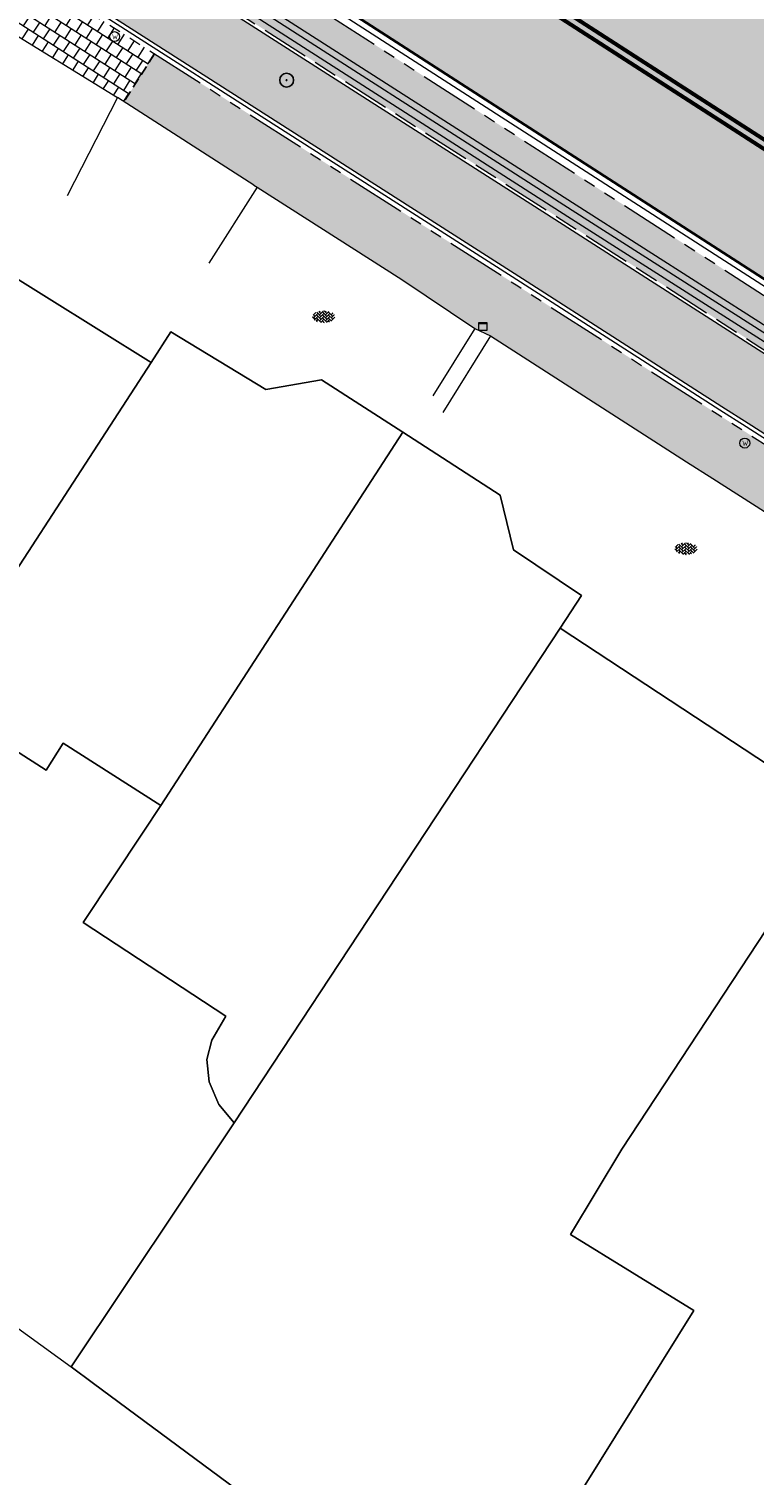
# Model space of a CAD drawing. Header units: metres. Extents: x 187916 to 189411, y 333285 to 334910.
# Tile 103 of 256: x 188176 to 188194, y 334523 to 334560. Entities that reach past the tile are written whole.
import ezdxf
from ezdxf.enums import TextEntityAlignment as Align

# ---------------------------------------------------------------- set-up
doc = ezdxf.new("R2010")
doc.units = ezdxf.units.M
for name, pattern in [('DASHED2', [0.375, 0.25, -0.125]), ('VH-OPSLUITBAND_100X200', [16, 8, -2, 4, -2]), ('VH-TROTTOIRBAND_180-200', [20, 10, -2, 2, -2, 2, -2]), ('VW-1-1_STREEP', [2, 1, -1])]:
    doc.linetypes.add(name, pattern=pattern)
for name, color, linetype, lineweight in [('B-ME-GR-BOOM-S', 253, 'Continuous', 25), ('B-ME-IE-MEUBILAIR_WEGMEUBILAIR-S', 253, 'Continuous', 18), ('B-ME-IE-TERREINAFSCHEIDING_NATUURLIJK_HAAG-G', 253, 'IE-TERREINAFSCHEIDING-NATUURLIJK-HAAG', 18), ('B-ME-VH-KANTOPSLUITING_ACHTERKANTBAND-G', 253, 'Continuous', 18), ('B-ME-VH-VERHARDING_ASFALT-G', 253, 'Continuous', 18), ('B-ME-VH-VERHARDING_BETONSTRAATSTEEN-G', 253, 'Continuous', 18), ('B-ME-VH-VERHARDING_BETONSTRAATSTEEN-S', 253, 'Continuous', 25), ('B-ME-VH-VERHARDING_TEGEL-G', 253, 'Continuous', 18), ('B-WE-IE-TERREINAFSCHEIDING_KUNSTMATIG_MUUR-G', 253, 'IE-TERREINAFSCHEIDING_KUNSTMATIG-SO', 15), ('B-WE-OG-BEBOUWING-GV', 253, 'Continuous', 15), ('B-WE-OG-TERREIN_ERF-GV', 253, 'Continuous', 15), ('N-WE-GR-HAAG-HG01-A', 96, 'Continuous', 35), ('N-WE-VH-GOOT_TEGEL-G', 170, 'Continuous', 35), ('N-WE-VH-KANTOPSLUITING_OPSLUITBAND_80X200-G', 30, 'VH-OPSLUITBAND_100X200', 15), ('N-WE-VH-KANTOPSLUITING_RIJWIELPADBAND_4-12 200-G', 94, 'VH-TROTTOIRBAND_180-200', 15), ('N-WE-VH-KANTOPSLUITING_TROTTOIRBAND_180 200-G', 251, 'VH-TROTTOIRBAND_180-200', 15), ('N-WE-VH-KANTOPSLUITING_VOORKANTBAND-G', 7, 'Continuous', 15), ('N-WE-VH-KANTVERHARDING_STREKLAAG_BSS-G', 60, 'Continuous', 18), ('N-WE-VH-VERHARDING_ASFALT_RIJWEG-A', 251, 'Continuous', 18), ('N-WE-VH-VERHARDING_BETONSTRAATSTEEN-ROOD-A', 11, 'Continuous', 18), ('N-WE-VH-VERHARDING_TEGEL-A', 254, 'Continuous', 5), ('N-WE-VH-VERHARDING_TEGEL_300x300x60-A', 251, 'Continuous', 5), ('N-WE-VW-MARKERING_LANGS_STREEP_11-G', 251, 'VW-1-1_STREEP', 0)]:
    doc.layers.add(name, color=color, linetype=linetype, lineweight=lineweight)
doc.layers.add('N-WE-VH-MATERIAALSCHEIDING-G', color=7, linetype='DASHED2')
doc.styles.add('NLCS-ISO', font='NLCS-ISO.ttf')
doc.linetypes.add('IE-TERREINAFSCHEIDING-NATUURLIJK-HAAG', pattern='A,7,-1.5,[67,NLCS.SHX,S=0.75,R=45,X=0,Y=0],-1.5', length=10)
doc.linetypes.add('IE-TERREINAFSCHEIDING_KUNSTMATIG-SO', pattern='A,4,[82,NLCS.SHX,S=0.75,R=90,X=0,Y=0],4,-2', length=10)

# ---------------------------------------------------------------- blocks, each defined once
blk = doc.blocks.new('SIE-WEG_STRAATPOT_WATER-SO')
blk.add_circle((0, 0), 0.4)
at = {"style": 'NLCS-ISO'}
blk.add_text('W', height=0.4, dxfattribs=at).set_placement((-0.21, -0.21))
blk = doc.blocks.new('SGR-BOOM_01')
at = {"ltscale": 0.1}
h = blk.add_hatch(color=256, dxfattribs=at)
edge = h.paths.add_edge_path()
edge.add_arc((0, 0), 0.15, 0, 360)
for radius in [2.5, 0.045]:
    blk.add_circle((0, 0), radius)
blk.add_circle((0, 0), 0.15, dxfattribs=at)
blk = doc.blocks.new('SVH-BSS_KEIFORMAAT_KEPER-SO')
at = {"ltscale": 0.1}
for p, q in [((-5.34, 0.88), (-4.45, 0)), ((-5.2, 0.74), (-4.03, 1.91)), ((-5.2, -0.74), (-2.97, 1.48)), ((-4.81, -1.84), (-2.97, 0)), ((-4.56, 1.6), (-4.45, 1.48)), ((-3.71, 0.74), (-1.48, -1.48)), ((-3.6, 2.11), (-1.48, 0)), ((-2.48, 2.48), (-1.48, 1.48)), ((-2.23, 0.74), (-0.21, 2.76)), ((-2.23, 2.23), (-1.85, 2.61)), ((-2.23, -0.74), (0, 1.48)), ((-2.23, -2.23), (0, 0)), ((-0.74, 2.23), (1.48, 0)), ((-0.74, 0.74), (1.48, -1.48)), ((0.22, 2.75), (1.48, 1.48)), ((0.74, 2.23), (1.2, 2.68)), ((0.74, 0.74), (2.45, 2.45)), ((0.74, -0.74), (2.97, 1.48)), ((0.74, -2.23), (2.97, 0)), ((2.23, 2.23), (4.45, 0)), ((2.23, 0.74), (4.45, -1.48)), ((3.71, 0.74), (4.5, 1.53)), ((3.71, -0.74), (5.25, 0.79)), ((4.22, 1.72), (4.45, 1.48)), ((5.2, 0.74), (5.39, 0.55)), ((-5.73, -0.2), (-4.45, -1.48)), ((-3.89, -2.41), (-2.97, -1.48)), ((-3.71, -0.74), (-1.48, -2.97)), ((-3.71, -2.23), (-3.27, -2.67)), ((-1.59, -3.08), (0, -1.48)), ((-0.74, -0.74), (1.48, -2.97)), ((-0.74, -2.23), (0.21, -3.18)), ((-0.22, -3.19), (0, -2.97)), ((1.36, -3.09), (2.97, -1.48)), ((2.23, -0.74), (3.84, -2.36)), ((2.23, -2.23), (2.78, -2.78)), ((3.71, -2.23), (5.57, -0.37)), ((5.2, -0.74), (5.41, -0.95))]:
    blk.add_line(p, q, dxfattribs=at)
at = {"style": 'NLCS-ISO'}
blk.add_attdef('FORMAAT', text='', height=1.8, dxfattribs=at).set_placement((-5.83, -0.22), align=Align.MIDDLE_RIGHT)
blk.add_attdef('KLEUR', text='', height=1.8, dxfattribs=at).set_placement((5.82, -0.22), align=Align.MIDDLE_LEFT)
at = {"style": 'NLCS-ISO', "flags": 1}
blk.add_attdef('FUNCTIE', text='', height=1.8, dxfattribs=at).set_placement((0.12, -3.58), align=Align.MIDDLE_CENTER)
blk = doc.blocks.new('SIE-MEUBILAIR_KAST-SO')
for points in [[(-1, 1), (1, 1), (1, 0.84), (-1, 0.84)], [(-1, 0.76), (1, 0.76), (1, -1), (-1, -1)]]:
    blk.add_lwpolyline(points, close=True)
blk = doc.blocks.new('DTM')
at = {"layer": 'B-ME-IE-TERREINAFSCHEIDING_NATUURLIJK_HAAG-G', "ltscale": 0.2, "flags": 128}
blk.add_lwpolyline([(188181.487, 334555.614), (188178.054, 334557.823)], dxfattribs=at)
at = {"layer": 'B-ME-VH-KANTOPSLUITING_ACHTERKANTBAND-G', "ltscale": 0.2, "flags": 128}
blk.add_lwpolyline([(188232.834, 334526.938), (188225.31, 334531.806), (188217.66, 334536.67), (188208.173, 334542.773), (188208.003, 334542.525), (188202.662, 334545.943), (188197.269, 334549.436), (188197.434, 334549.693), (188189.397, 334554.816), (188180.146, 334560.747), (188179.974, 334560.489), (188174.287, 334564.137)], dxfattribs=at)
at = {"layer": 'B-ME-VH-VERHARDING_ASFALT-G', "ltscale": 0.2, "flags": 128}
blk.add_lwpolyline([(188272.925, 334491.474), (188273.662, 334493.756), (188273.675, 334496.231), (188273.165, 334498.585), (188272.196, 334500.719), (188270.761, 334502.577), (188268.913, 334504.106), (188267.936, 334504.757), (188266.662, 334505.568), (188258.425, 334510.895), (188249.153, 334516.841), (188246.685, 334518.435), (188244.157, 334520.049), (188236.159, 334525.24), (188233.025, 334527.225), (188225.446, 334532.078), (188217.865, 334536.983), (188208.353, 334543.085), (188203.059, 334546.467), (188197.624, 334549.982), (188189.606, 334555.104), (188180.355, 334561.032), (188174.657, 334564.698)], dxfattribs=at)
at = {"layer": 'B-ME-VH-VERHARDING_BETONSTRAATSTEEN-G', "ltscale": 0.2, "flags": 128}
for points in [[(188272.793, 334491.545), (188273.535, 334493.785), (188273.544, 334496.194), (188273.05, 334498.497), (188272.069, 334500.667), (188270.65, 334502.482), (188268.838, 334503.974), (188267.846, 334504.636), (188266.579, 334505.464), (188258.319, 334510.759), (188249.052, 334516.733), (188246.611, 334518.298), (188244.071, 334519.921), (188236.088, 334525.105), (188232.942, 334527.095), (188225.375, 334531.93), (188217.763, 334536.837), (188208.269, 334542.942), (188202.971, 334546.343), (188197.527, 334549.852), (188189.507, 334554.971), (188180.263, 334560.908), (188174.571, 334564.562)], [(188178.054, 334557.823), (188176.79, 334555.343)], [(188181.575, 334555.558), (188180.351, 334553.643)], [(188187.052, 334552.001), (188185.997, 334550.306)], [(188187.451, 334551.813), (188186.249, 334549.887)]]:
    blk.add_lwpolyline(points, dxfattribs=at)
at = {"layer": 'B-ME-VH-VERHARDING_TEGEL-G', "ltscale": 0.2, "flags": 128}
for points in [[(188169.679, 334563.173), (188171.049, 334562.3), (188172.542, 334561.301), (188175.019, 334559.683), (188178.054, 334557.823)], [(188181.487, 334555.614), (188181.575, 334555.558), (188185.215, 334553.236), (188187.052, 334552.001), (188187.451, 334551.813), (188192.385, 334548.643), (188193.05, 334548.221), (188199.346, 334544.196), (188202.327, 334542.204), (188206.015, 334539.809)]]:
    blk.add_lwpolyline(points, dxfattribs=at)
at = {"layer": 'B-WE-IE-TERREINAFSCHEIDING_KUNSTMATIG_MUUR-G', "ltscale": 0.2, "flags": 128}
blk.add_lwpolyline([(188160.997, 334537.361), (188176.887, 334525.843)], dxfattribs=at)
at = {"layer": 'B-WE-OG-BEBOUWING-GV', "ltscale": 0.2, "flags": 128}
for points in [[(188178.904, 334551.142), (188172.304, 334555.255), (188167.342, 334547.293), (188164.575, 334549.075), (188158.155, 334539.571), (188160.997, 334537.361), (188162.847, 334539.971), (188162.431, 334540.238), (188165.047, 334544.334), (188165.146, 334544.488), (188166.912, 334543.326), (188168.927, 334543.794), (188169.752, 334545.044), (188172.91, 334543.021), (188173.413, 334542.699)], [(188179.401, 334551.914), (188178.904, 334551.142), (188173.413, 334542.699), (188176.256, 334540.878), (188176.691, 334541.557), (188179.143, 334539.987), (188185.243, 334549.388), (188183.194, 334550.71), (188181.787, 334550.463)], [(188185.243, 334549.388), (188179.143, 334539.987), (188178.699, 334539.315), (188177.191, 334537.035), (188180.782, 334534.678), (188180.428, 334534.072), (188180.308, 334533.59), (188180.366, 334533.025), (188180.607, 334532.452), (188180.996, 334531.988), (188189.203, 334544.453), (188189.743, 334545.275), (188188.027, 334546.424), (188187.693, 334547.805)], [(188177.452, 334525.425), (188187.015, 334518.347), (188192.568, 334527.265), (188189.464, 334529.176), (188190.754, 334531.324), (188196.315, 334539.771), (188189.203, 334544.453), (188180.996, 334531.988), (188176.887, 334525.843)]]:
    blk.add_lwpolyline(points, close=True, dxfattribs=at)
at = {"layer": 'B-WE-OG-TERREIN_ERF-GV', "ltscale": 0.2, "flags": 128}
blk.add_lwpolyline([(188172.304, 334555.255), (188178.904, 334551.142), (188179.401, 334551.914), (188181.787, 334550.463), (188183.194, 334550.71), (188185.243, 334549.388), (188187.693, 334547.805), (188188.027, 334546.424), (188189.743, 334545.275), (188189.203, 334544.453), (188196.315, 334539.771), (188190.754, 334531.324), (188189.464, 334529.176), (188192.568, 334527.265), (188187.015, 334518.347), (188177.452, 334525.425), (188176.887, 334525.843), (188180.996, 334531.988), (188180.607, 334532.452), (188180.366, 334533.025), (188180.308, 334533.59), (188180.428, 334534.072), (188180.782, 334534.678), (188177.191, 334537.035), (188178.699, 334539.315), (188179.143, 334539.987), (188176.691, 334541.557), (188176.256, 334540.878), (188173.413, 334542.699)], dxfattribs=at)
at = {"layer": 'B-ME-GR-BOOM-S', "xscale": 0.07, "yscale": 0.07, "zscale": 0.07}
blk.add_blockref('SGR-BOOM_01', (188182.314, 334558.255), dxfattribs=at)
at = {"layer": 'B-ME-IE-MEUBILAIR_WEGMEUBILAIR-S'}
for name, p, xscale, yscale, zscale in [('SIE-WEG_STRAATPOT_WATER-SO', (188177.982, 334559.353), 0.3125, 0.3125, 0.3125), ('SIE-MEUBILAIR_KAST-SO', (188187.253, 334552.051), 0.1, 0.1, 0.1), ('SIE-WEG_STRAATPOT_WATER-SO', (188193.852, 334549.113), 0.3125, 0.3125, 0.3125)]:
    blk.add_blockref(name, p, dxfattribs=dict(at, xscale=xscale, yscale=yscale, zscale=zscale))
at = {"layer": 'B-ME-VH-VERHARDING_BETONSTRAATSTEEN-S', "xscale": 0.05, "yscale": 0.05, "zscale": 0.05}
for p in [(188183.252, 334552.306), (188192.373, 334546.462)]:
    blk.add_blockref('SVH-BSS_KEIFORMAAT_KEPER-SO', p, dxfattribs=at)
blk = doc.blocks.new('ontwerp Wilhelmina- & Engelenkampstraat')
at = {"layer": 'N-WE-GR-HAAG-HG01-A', "transparency": 33554610}
h = blk.add_hatch(color=256, dxfattribs=at)
h.dxf.hatch_style = 1
h.paths.add_polyline_path([(188181.134, 334561.341, 0.415269), (188180.719, 334561.25), (188180.618, 334561.315), (188180.136, 334560.561), (188189.11, 334554.824), (188194.231, 334551.534), (188194.893, 334551.114), (188197.513, 334549.439), (188197.963, 334550.142), (188197.862, 334550.207, 0.413159), (188197.771, 334550.62)])
at = {"layer": 'N-WE-VH-VERHARDING_ASFALT_RIJWEG-A', "transparency": 33554610}
h = blk.add_hatch(color=256, dxfattribs=at)
h.dxf.hatch_style = 1
edge = h.paths.add_edge_path()
edge.add_line((188163.821, 334580.641), (188159.295, 334575.798))
edge.add_line((188159.295, 334575.798), (188174.596, 334565.97))
edge.add_line((188174.596, 334565.97), (188208.884, 334543.876))
edge.add_arc((188265.143, 334630.818), 103.557, 237.0936, 239.22865)
edge.add_arc((189667.308, 336961.781), 2823.75, 238.980894, 239.481993)
edge.add_line((188233.382, 334529.207), (188237.256, 334526.9))
edge.add_arc((188172.895, 334415.819), 128.38, 56.61474, 59.91181, ccw=False)
edge.add_arc((188228.911, 334498.888), 28.214, 55.4846, 58.7732, ccw=False)
edge.add_line((188244.898, 334522.136), (188270.21, 334505.779))
edge.add_arc((188264.701, 334497.254), 10.15, 13.7379, 57.1296, ccw=False)
edge.add_line((188274.561, 334499.665), (188285.392, 334492.831))
edge.add_arc((188287.027, 334482.813), 10.15, 56.479, 99.2741, ccw=False)
edge.add_line((188292.633, 334491.275), (188328.233, 334467.69))
edge.add_arc((188166.002, 334216.871), 298.713, 47.80392, 57.10489, ccw=False)
edge.add_arc((188346.571, 334415.67), 30.15, 31.8663, 48.275, ccw=False)
edge.add_arc((188363.594, 334425.977), 10.254, 32.6635, 33.1676, ccw=False)
edge.add_arc((188363.768, 334425.901), 10.15, 9.4055, 33.558, ccw=False)
edge.add_arc((188373.111, 334427.448), 0.68, -65.2465, 9.4055, ccw=False)
edge.add_line((188373.395, 334426.831), (188373.354, 334426.806))
edge.add_line((188373.354, 334426.806), (188373.012, 334426.61))
edge.add_arc((188366.289, 334422.719), 7.768, 0.9923, 30.0593, ccw=False)
edge.add_line((188374.056, 334422.853), (188385.676, 334436.943))
edge.add_arc((188384.942, 334443.904), 7, 238.6764, 276.0183, ccw=False)
edge.add_line((188381.303, 334437.925), (188374.309, 334441.797))
edge.add_line((188374.309, 334441.797), (188374.176, 334441.579))
edge.add_arc((188373.724, 334441.836), 0.52, 236.9866, 330.3528, ccw=False)
edge.add_arc((188428.131, 334525.105), 99.988, 235.55123, 236.84084, ccw=False)
edge.add_arc((188411.67, 334501.873), 71.52, 233.64609, 235.89746, ccw=False)
edge.add_arc((188411.67, 334501.873), 71.52, 233.24956, 233.64609, ccw=False)
edge.add_arc((188457.755, 334568.126), 152.203, 230.50422, 234.27201, ccw=False)
edge.add_arc((188166.957, 334218.114), 302.85, 50.16649, 50.26165)
edge.add_arc((188166.957, 334218.114), 302.85, 50.26165, 51.22502)
edge.add_arc((188166.954, 334218.11), 302.855, 51.22502, 51.3193)
edge.add_arc((188167.783, 334219.172), 301.508, 51.31614, 52.74068)
edge.add_arc((188166.98, 334218.144), 302.812, 52.73751, 52.8317)
edge.add_arc((188166.957, 334218.114), 302.85, 52.8317, 54.43051)
edge.add_arc((188166.977, 334218.141), 302.816, 54.43051, 54.5254)
edge.add_arc((188160.656, 334209.067), 313.875, 54.54702, 57.10245)
edge.add_line((188331.133, 334472.61), (188320.094, 334479.922))
edge.add_arc((188323.485, 334485.044), 6.143, 221.5045, 236.4896, ccw=False)
edge.add_arc((188319.551, 334481.563), 0.89, 137.6692, 221.5047, ccw=False)
edge.add_line((188318.893, 334482.162), (188319.259, 334482.637))
edge.add_line((188319.259, 334482.637), (188319.291, 334482.678))
edge.add_arc((188340.689, 334510.764), 35.308, 218.5774, 232.6971, ccw=False)
edge.add_arc((188279.088, 334513.843), 42.257, 321.203, 323.5666, ccw=False)
edge.add_arc((188310.473, 334488.868), 2.158, 242.7825, 315.8976, ccw=False)
edge.add_line((188309.486, 334486.949), (188295.344, 334496.317))
edge.add_line((188295.344, 334496.317), (188286.645, 334501.946))
edge.add_line((188286.645, 334501.946), (188245.276, 334528.678))
edge.add_arc((188189.238, 334441.959), 103.25, 57.12957, 59.23144)
edge.add_line((188242.058, 334530.675), (188236.736, 334533.844))
edge.add_arc((182886.776, 325560.312), 10447.313, 59.1968851, 59.335128)
edge.add_line((188215.069, 334546.726), (188212.145, 334548.538))
edge.add_line((188212.145, 334548.538), (188202.888, 334554.521))
edge.add_line((188202.888, 334554.521), (188173.134, 334573.693))
edge.add_line((188173.134, 334573.693), (188171.668, 334574.698))
edge.add_arc((188421.336, 334919.322), 425.559, 233.19857, 234.07802, ccw=False)
edge.add_line((188166.408, 334578.57), (188163.828, 334580.635))
edge.add_line((188163.828, 334580.635), (188163.821, 334580.641))
at = {"layer": 'N-WE-VH-VERHARDING_BETONSTRAATSTEEN-ROOD-A', "transparency": 33554610}
h = blk.add_hatch(color=11, dxfattribs=at)
h.dxf.hatch_style = 1
edge = h.paths.add_edge_path()
edge.add_arc((188270.333, 334495.236), 4.018, 341.6529, 416.7022)
edge.add_arc((188270.333, 334495.236), 4.018, -18.3491, 56.7021, ccw=False)
edge.add_arc((188264.701, 334497.254), 10, 340.8314, 340.8322)
edge = h.paths.add_edge_path()
edge.add_arc((188148.77, 334564.139), 12.1, 57.6302, 89.3073)
edge.add_line((188148.917, 334576.239), (188148.937, 334577.938))
edge.add_arc((188148.77, 334564.139), 13.8, 57.6302, 89.3073, ccw=False)
edge.add_line((188156.159, 334575.795), (188165.274, 334570.017))
edge.add_line((188165.274, 334570.017), (188169.82, 334567.109))
edge.add_line((188169.82, 334567.109), (188171.511, 334565.978))
edge.add_line((188171.511, 334565.978), (188172.885, 334565.101))
edge.add_line((188172.885, 334565.101), (188189.066, 334554.757))
edge.add_line((188189.066, 334554.757), (188194.188, 334551.467))
edge.add_line((188194.188, 334551.467), (188201.179, 334547))
edge.add_line((188201.179, 334547), (188204.17, 334545.002))
edge.add_line((188204.17, 334545.002), (188207.827, 334542.627))
edge.add_line((188207.827, 334542.627), (188215.655, 334537.646))
edge.add_line((188215.655, 334537.646), (188224.378, 334532.058))
edge.add_line((188224.378, 334532.058), (188225.238, 334531.497))
edge.add_line((188225.238, 334531.497), (188233.143, 334526.466))
edge.add_line((188233.143, 334526.466), (188239.85, 334522.11))
edge.add_line((188239.85, 334522.11), (188248.512, 334516.409))
edge.add_line((188248.512, 334516.409), (188250.747, 334514.921))
edge.add_line((188250.747, 334514.921), (188255.611, 334511.773))
edge.add_line((188255.611, 334511.773), (188256.359, 334511.288))
edge.add_line((188256.359, 334511.288), (188261.198, 334508.152))
edge.add_line((188261.198, 334508.152), (188268.315, 334503.51))
edge.add_line((188268.315, 334503.51), (188273.291, 334500.253))
edge.add_arc((188273.565, 334500.672), 0.5, 236.7961, 381.0817)
edge.add_arc((188264.701, 334497.254), 10, -13.0104, 21.0817, ccw=False)
edge.add_arc((188270.333, 334495.236), 4.118, 356.7594, 416.7033)
edge.add_line((188272.593, 334498.678), (188272.36, 334498.831))
edge.add_line((188272.36, 334498.831), (188271.524, 334499.378))
edge.add_line((188271.524, 334499.378), (188267.394, 334502.081))
edge.add_line((188267.394, 334502.081), (188264.112, 334504.222))
edge.add_line((188264.112, 334504.222), (188260.761, 334506.408))
edge.add_line((188260.761, 334506.408), (188260.233, 334506.752))
edge.add_line((188260.233, 334506.752), (188255.434, 334509.862))
edge.add_line((188255.434, 334509.862), (188254.687, 334510.346))
edge.add_line((188254.687, 334510.346), (188249.814, 334513.5))
edge.add_line((188249.814, 334513.5), (188249.092, 334513.98))
edge.add_line((188249.092, 334513.98), (188247.605, 334514.97))
edge.add_line((188247.605, 334514.97), (188238.729, 334520.811))
edge.add_line((188238.729, 334520.811), (188232.223, 334525.036))
edge.add_line((188232.223, 334525.036), (188224.317, 334530.068))
edge.add_line((188224.317, 334530.068), (188223.455, 334530.63))
edge.add_line((188223.455, 334530.63), (188214.74, 334536.213))
edge.add_line((188214.74, 334536.213), (188206.907, 334541.197))
edge.add_line((188206.907, 334541.197), (188203.235, 334543.582))
edge.add_line((188203.235, 334543.582), (188200.249, 334545.577))
edge.add_line((188200.249, 334545.577), (188193.936, 334549.613))
edge.add_line((188193.936, 334549.613), (188193.273, 334550.034))
edge.add_line((188193.273, 334550.034), (188188.257, 334553.256))
edge.add_line((188188.257, 334553.256), (188171.953, 334563.68))
edge.add_line((188171.953, 334563.68), (188170.581, 334564.555))
edge.add_line((188170.581, 334564.555), (188168.889, 334565.686))
edge.add_line((188168.889, 334565.686), (188164.361, 334568.583))
edge.add_line((188164.361, 334568.583), (188155.248, 334574.359))
at = {"layer": 'N-WE-VH-VERHARDING_TEGEL-A', "transparency": 33554610}
h = blk.add_hatch(color=256, dxfattribs=at)
h.dxf.hatch_style = 1
h.paths.add_polyline_path([(188196.503, 334547.711), (188193.818, 334549.427), (188193.155, 334549.848), (188188.139, 334553.071), (188178.991, 334558.919), (188178.222, 334557.715), (188181.487, 334555.614), (188181.575, 334555.558), (188185.215, 334553.236), (188187.052, 334552.001), (188187.451, 334551.813), (188192.385, 334548.643), (188193.05, 334548.221), (188195.733, 334546.506)])
at = {"layer": 'N-WE-VH-VERHARDING_TEGEL_300x300x60-A', "transparency": 33554610}
h = blk.add_hatch(dxfattribs=at)
h.set_pattern_fill('AVH-TEGEL_300X300_HALFST', color=256, angle=237.21, pattern_type=2)
h.set_pattern_definition([(237.21, (188178.97878, 334558.92684), (-0.0363693, -0.3334326), [0.3, -0.3]), (327.21, (188178.97878, 334558.92684), (0.162468, 0.252198), [])])
h.paths.add_polyline_path([(188178.991, 334558.919), (188173.091, 334562.69), (188172.305, 334561.46), (188172.542, 334561.301), (188175.019, 334559.683), (188178.054, 334557.823), (188178.222, 334557.715)])
at = {"layer": 'N-WE-VH-GOOT_TEGEL-G'}
blk.add_lwpolyline([(188095.175, 334530.54), (188101.65, 334539.51), (188106.744, 334546.5), (188107.044, 334546.922), (188110.78, 334552.543), (188120.26, 334566.802, -0.397672), (188159.27, 334575.815), (188174.596, 334565.97), (188208.884, 334543.876, 0.009316), (188212.162, 334541.84, 0.002186), (188233.382, 334529.207), (188237.256, 334526.9, -0.014387), (188243.538, 334523.015, -0.01435), (188244.898, 334522.136), (188270.21, 334505.779, -0.158599), (188274.172, 334500.905, -0.238941), (188273.245, 334491.775), (188271.79, 334489.505)], format="xyb", dxfattribs=at)
at = {"layer": 'N-WE-VH-KANTOPSLUITING_OPSLUITBAND_80X200-G', "ltscale": 0.15, "flags": 128}
blk.add_lwpolyline([(188145.065, 334579.432), (188144.976, 334578.502, 0.449828), (188145.404, 334578.042, -0.009146), (188146.46, 334578.048), (188148.938, 334578.018, -0.139105), (188156.201, 334575.863), (188165.317, 334570.084), (188169.864, 334567.176), (188171.555, 334566.045), (188172.928, 334565.169), (188189.11, 334554.824), (188194.231, 334551.534), (188194.893, 334551.114), (188201.223, 334547.067), (188204.214, 334545.068), (188207.87, 334542.694), (188215.698, 334537.713), (188224.421, 334532.125), (188225.281, 334531.565), (188233.186, 334526.533), (188239.893, 334522.177), (188248.556, 334516.475), (188250.079, 334515.461), (188250.791, 334514.988), (188255.655, 334511.84), (188256.402, 334511.355), (188261.242, 334508.219), (188268.358, 334503.577), (188272.499, 334500.868)], format="xyb", dxfattribs=at)
at = {"layer": 'N-WE-VH-KANTOPSLUITING_RIJWIELPADBAND_4-12 200-G', "ltscale": 0.15, "flags": 128}
blk.add_lwpolyline([(188147.659, 334576.034), (188148.914, 334576.019, -0.139105), (188155.131, 334574.173), (188164.243, 334568.397), (188168.769, 334565.502), (188170.461, 334564.37), (188171.835, 334563.494), (188188.139, 334553.071), (188193.155, 334549.848), (188193.818, 334549.427), (188200.128, 334545.393), (188203.114, 334543.398), (188206.788, 334541.012), (188214.622, 334536.027), (188223.336, 334530.445), (188224.198, 334529.883), (188232.104, 334524.851), (188238.608, 334520.627), (188247.484, 334514.786), (188248.97, 334513.797), (188249.693, 334513.316), (188254.567, 334510.162), (188255.314, 334509.677), (188260.111, 334506.569), (188260.641, 334506.223)], format="xyb", dxfattribs=at)
at = {"layer": 'N-WE-VH-KANTOPSLUITING_TROTTOIRBAND_180 200-G', "ltscale": 0.15, "flags": 128}
blk.add_lwpolyline([(188180.719, 334561.25, -0.415269), (188181.134, 334561.341), (188197.771, 334550.62, -0.413159), (188197.862, 334550.207, -0.413159)], format="xyb", dxfattribs=at)
at = {"layer": 'N-WE-VH-KANTOPSLUITING_VOORKANTBAND-G', "flags": 128}
for points in [[(188172.885, 334565.101), (188189.066, 334554.757), (188194.188, 334551.467), (188194.85, 334551.047), (188201.179, 334547), (188204.17, 334545.002), (188207.827, 334542.627), (188215.655, 334537.646), (188224.378, 334532.058), (188225.238, 334531.497), (188233.143, 334526.466), (188239.85, 334522.11), (188248.512, 334516.409), (188250.034, 334515.395), (188250.747, 334514.921), (188255.611, 334511.773), (188256.359, 334511.288), (188261.198, 334508.152), (188268.315, 334503.51), (188272.455, 334500.801)], [(188171.899, 334563.595), (188188.203, 334553.172), (188193.219, 334549.949), (188193.883, 334549.528), (188200.194, 334545.493), (188203.18, 334543.498), (188206.853, 334541.113), (188214.686, 334536.128), (188223.401, 334530.546), (188224.263, 334529.984), (188232.169, 334524.952), (188238.674, 334520.727), (188247.55, 334514.887), (188249.037, 334513.897), (188249.759, 334513.416), (188254.632, 334510.262), (188255.379, 334509.778), (188260.179, 334506.668), (188260.707, 334506.324)]]:
    blk.add_lwpolyline(points, dxfattribs=at)
blk.add_lwpolyline([(188180.55, 334561.358, -0.415269), (188181.242, 334561.509), (188197.88, 334550.789, -0.413159), (188198.03, 334550.099)], format="xyb", dxfattribs=at)
at = {"layer": 'N-WE-VH-KANTVERHARDING_STREKLAAG_BSS-G', "flags": 128}
blk.add_lwpolyline([(188171.953, 334563.68), (188188.257, 334553.256), (188193.273, 334550.034), (188193.936, 334549.613), (188200.249, 334545.577), (188203.235, 334543.582), (188206.907, 334541.197), (188214.74, 334536.213), (188223.455, 334530.63), (188224.317, 334530.068), (188232.223, 334525.036)], dxfattribs=at)
at = {"layer": 'N-WE-VH-MATERIAALSCHEIDING-G', "flags": 128}
blk.add_lwpolyline([(188178.991, 334558.919), (188178.222, 334557.715)], dxfattribs=at)
blk = doc.blocks.new('markering')
at = {"layer": 'N-WE-VW-MARKERING_LANGS_STREEP_11-G', "const_width": 0.1, "flags": 128}
blk.add_lwpolyline([(188209.641, 334546.898), (188172.65, 334570.733), (188171.81, 334571.275), (188161.604, 334577.851), (188161.184, 334578.122), (188156.7, 334581.011)], dxfattribs=at)
blk.add_lwpolyline([(188209.533, 334546.729), (188172.542, 334570.565), (188171.701, 334571.107), (188161.505, 334577.677), (188161.085, 334577.948), (188156.898, 334580.646, 0.004255), (188156.61, 334580.828, 0.004255)], format="xyb", dxfattribs=at)

msp = doc.modelspace()

# ---------------------------------------------------------------- block references
msp.add_blockref('DTM', (0, 0))

# ---------------------------------------------------------------- next in the draw order: block references
msp.add_blockref('ontwerp Wilhelmina- & Engelenkampstraat', (0, 0))

# ---------------------------------------------------------------- next in the draw order: block references
msp.add_blockref('markering', (0, 0))

doc.saveas('drawing.dxf')
